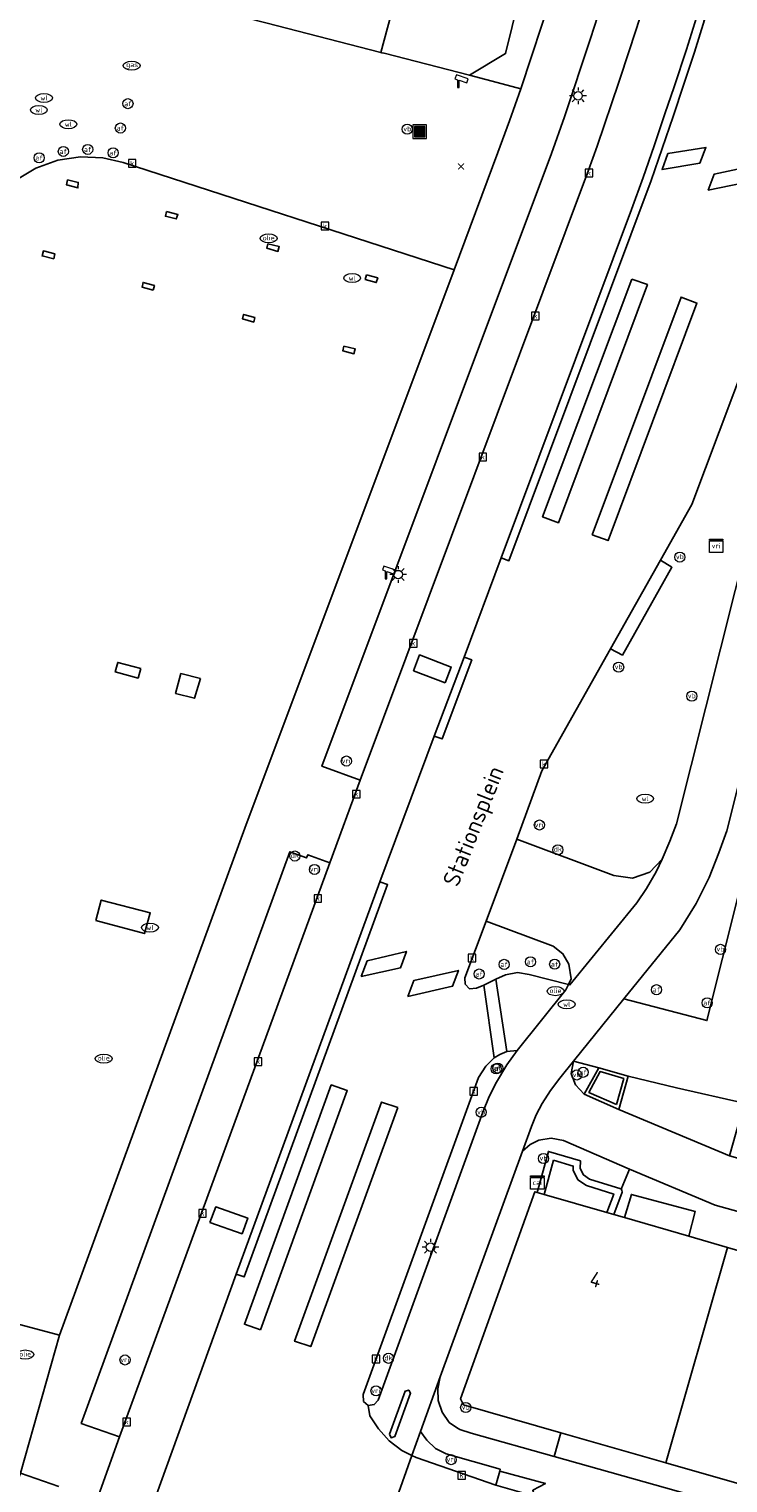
# Model space of a CAD drawing. Header units: metres. Extents: x 197147 to 199131, y 355511 to 356703.
# Tile 26 of 225: x 197303 to 197345, y 356046 to 356133. Entities that reach past the tile are written whole.
import ezdxf
from ezdxf.enums import TextEntityAlignment as Align
from ezdxf.lldxf.tags import DXFTag

# ---------------------------------------------------------------- set-up
doc = ezdxf.new("R2010")
doc.units = ezdxf.units.M
for name, color, linetype in [('B-WE-IE-MEUBILAIR_WEGMEUBILAIR-GV', 252, 'Continuous'), ('B-WE-IE-MEUBILAIR_WEGMEUBILAIR-S', 252, 'Continuous'), ('B-WE-IE-TERREINAFSCHEIDING_KUNSTMATIG_MUUR-GV', 252, 'IE-TERREINAFSCHEIDING-KUNSTMATIG-DICHT'), ('B-WE-KL-DATA_CAI-S', 252, 'Continuous'), ('B-WE-KL-MONITORING-S', 252, 'Continuous'), ('B-WE-KL-VRI_KABEL-G', 252, 'KL-VRI'), ('B-WE-OG-BEBOUWING-GV', 252, 'Continuous'), ('B-WE-OG-BEBOUWING_HUISNUMMER-T18', 252, 'Continuous'), ('B-WE-OG-BEBOUWING_STRAATNAAM-T35', 252, 'Continuous'), ('B-WE-RI-HWA_KOLK-S', 253, 'Continuous'), ('B-WE-RI-VWA_AFSCHEIDER-S', 253, 'Continuous'), ('B-WE-VH-ONVERHARD-GV', 253, 'Continuous'), ('B-WE-VH-VERHARDING_ASFALT-GV', 253, 'Continuous'), ('B-WE-VH-VERHARDING_BETON-GV', 253, 'Continuous'), ('B-WE-VH-VERHARDING_BETONSTRAATSTEEN-GV', 253, 'Continuous'), ('B-WE-VH-VERHARDING_OPEN-GV', 253, 'Continuous'), ('B-WE-VH-VERHARDING_STRAATBAKSTEEN-GV', 253, 'Continuous'), ('B-WE-VH-VERHARDING_TEGEL-GV', 253, 'Continuous'), ('B-WE-VW-VRI-S', 253, 'Continuous')]:
    doc.layers.add(name, color=color, linetype=linetype)
doc.styles.add('NLCS-ISO-M-T18', font='NLCS-ISO.ttf', dxfattribs={"height": 1.8})
doc.styles.add('NLCS-ISO-M200-T25', font='NLCS-ISO.ttf')
doc.styles.get("Standard").update_dxf_attribs({"font": 'isocp.shx'})
doc.linetypes.add('IE-TERREINAFSCHEIDING-KUNSTMATIG-DICHT', pattern='A,8,-1,[82,NLCS.SHX,S=0.75,R=90,X=0,Y=0],-1', length=10)
tags = doc.linetypes.add('KL-VRI', pattern='A,14,-1,["VRI",Standard,S=1.8,R=0,X=-0.5,Y=-0.9],-5,30', length=50).pattern_tags.tags
tags[6] = DXFTag(74, 10)

# ---------------------------------------------------------------- blocks, each defined once
blk = doc.blocks.new('BGT-AFVALBAK-SO')
at = {"linetype": 'ByBlock', "lineweight": 18}
h = blk.add_hatch(color=0, dxfattribs=at)
h.dxf.hatch_style = 1
h.paths.add_polyline_path([(-1.5, -1.5), (1.5, -1.5), (1.5, 1.5), (-1.5, 1.5)])
at = {"color": 0, "linetype": 'ByBlock', "lineweight": 18}
for points in [[(-2, -2), (2, -2), (2, 2), (-2, 2)], [(-1.5, -1.5), (1.5, -1.5), (1.5, 1.5), (-1.5, 1.5)]]:
    blk.add_lwpolyline(points, close=True, dxfattribs=at)
blk = doc.blocks.new('BGT-CAIKAST-SO')
at = {"color": 0, "linetype": 'ByBlock', "lineweight": 18}
for points in [[(-2, 2), (2, 2), (2, 1.68), (-2, 1.68)], [(-2, 1.52), (2, 1.52), (2, -2), (-2, -2)]]:
    blk.add_lwpolyline(points, close=True, dxfattribs=at)
at = {"color": 0, "linetype": 'ByBlock', "lineweight": 18, "style": 'NLCS-ISO-M-T18'}
blk.add_text('cai', height=1.5, dxfattribs=at).set_placement((0, 0), align=Align.MIDDLE_CENTER)
blk = doc.blocks.new('BGT-VERKEERSREGELINSTALLATIEKAST-SO')
at = {"color": 0, "linetype": 'ByBlock', "lineweight": 18}
for points in [[(-2, 2), (2, 2), (2, 1.68), (-2, 1.68)], [(-2, 1.52), (2, 1.52), (2, -2), (-2, -2)]]:
    blk.add_lwpolyline(points, close=True, dxfattribs=at)
at = {"color": 0, "linetype": 'ByBlock', "lineweight": 18, "style": 'NLCS-ISO-M-T18'}
blk.add_text('vri', height=1.5, dxfattribs=at).set_placement((0, 0), align=Align.MIDDLE_CENTER)
blk = doc.blocks.new('BGT-AFSLUITPAAL-SO')
at = {"color": 0, "linetype": 'ByBlock', "lineweight": 18}
blk.add_circle((0, 0), 1.5, dxfattribs=at)
at = {"color": 0, "linetype": 'ByBlock', "lineweight": 18, "style": 'NLCS-ISO-M-T18'}
blk.add_text('af', height=1.5, dxfattribs=at).set_placement((0, 0), align=Align.MIDDLE_CENTER)
blk = doc.blocks.new('BGT-VERKEERSBORDPAAL-SO')
at = {"color": 0, "linetype": 'ByBlock', "lineweight": 18}
blk.add_circle((0, 0), 1.5, dxfattribs=at)
at = {"color": 0, "linetype": 'ByBlock', "lineweight": 18, "style": 'NLCS-ISO-M-T18'}
blk.add_text('vb', height=1.5, dxfattribs=at).set_placement((0, 0.13), align=Align.MIDDLE_CENTER)
blk = doc.blocks.new('BGT-DRUKKNOPPAAL-SO')
at = {"color": 0, "linetype": 'ByBlock', "lineweight": 18}
blk.add_circle((0, 0), 1.5, dxfattribs=at)
at = {"color": 0, "linetype": 'ByBlock', "lineweight": 18, "style": 'NLCS-ISO-M-T18'}
blk.add_text('dk', height=1.5, dxfattribs=at).set_placement((0, 0.15), align=Align.MIDDLE_CENTER)
blk = doc.blocks.new('BGT-VERKEERSREGELINSTALLATIEPAAL-SO')
at = {"color": 0, "linetype": 'ByBlock', "lineweight": 18}
blk.add_circle((0, 0), 1.5, dxfattribs=at)
at = {"color": 0, "linetype": 'ByBlock', "lineweight": 18, "style": 'NLCS-ISO-M-T18'}
blk.add_text('vri', height=1.5, dxfattribs=at).set_placement((-0.06, 0.08), align=Align.MIDDLE_CENTER)
blk = doc.blocks.new('BGT-LICHTMAST-SO')
at = {"color": 0, "linetype": 'ByBlock', "lineweight": 18}
for points in [[(-1.25, 0), (-2, 0)], [(-1.41, 1.41), (-0.88, 0.88)], [(0, 2), (0, 1.25)], [(0.88, 0.88), (1.41, 1.41)], [(2, 0), (1.25, 0)], [(-1.41, -1.41), (-0.88, -0.88)], [(0, -1.25), (0, -2)], [(0.88, -0.88), (1.41, -1.41)]]:
    blk.add_lwpolyline(points, dxfattribs=at)
blk.add_circle((0, 0), 1, dxfattribs=at)
blk = doc.blocks.new('BGT-KOLK-SO')
at = {"color": 0, "linetype": 'ByBlock', "lineweight": 18}
blk.add_lwpolyline([(-0.045, -0.045), (0.045, -0.045), (0.045, 0.045), (-0.045, 0.045)], close=True, dxfattribs=at)
at = {"color": 0, "linetype": 'ByBlock', "lineweight": 18, "style": 'NLCS-ISO-M-T18'}
blk.add_text('k', height=0.06, dxfattribs=at).set_placement((0, 0), align=Align.MIDDLE_CENTER)
blk = doc.blocks.new('BGT-BENZINEPUT_OLIEPUT-SO')
at = {"color": 0, "linetype": 'ByBlock', "lineweight": 18}
blk.add_ellipse((0, 0), major_axis=(2.5, 0), ratio=0.54, dxfattribs=at)
at = {"color": 0, "linetype": 'ByBlock', "lineweight": 18, "style": 'NLCS-ISO-M-T18'}
blk.add_text('olie', height=1.5, dxfattribs=at).set_placement((0, 0.16), align=Align.MIDDLE_CENTER)
blk = doc.blocks.new('SAL-ONBEKEND_SYMBOOL-SO')
at = {"color": 0, "linetype": 'ByBlock', "lineweight": -2, "const_width": 0.275, "flags": 128}
for points in [[(-0.875, 0.875), (0, 0)], [(-0.875, -0.875), (0, 0)], [(0, 0), (0.875, 0.875)], [(0, 0), (0.875, -0.875)]]:
    blk.add_lwpolyline(points, dxfattribs=at)
at = {"layer": 'Defpoints', "color": 0, "linetype": 'ByBlock', "lineweight": -2}
blk.add_point((0, 0), dxfattribs=at)
blk = doc.blocks.new('BGT-WATERLEIDINGPUT-SO')
at = {"color": 0, "linetype": 'ByBlock', "lineweight": 18}
blk.add_ellipse((0, 0), major_axis=(2.5, 0), ratio=0.54, dxfattribs=at)
at = {"color": 0, "linetype": 'ByBlock', "lineweight": 18, "style": 'NLCS-ISO-M-T18'}
blk.add_text('wl', height=1.5, dxfattribs=at).set_placement((0, 0), align=Align.MIDDLE_CENTER)
blk = doc.blocks.new('BGT-GASPUT-SO')
at = {"color": 0, "linetype": 'ByBlock', "lineweight": 18}
blk.add_ellipse((0, 0), major_axis=(2.5, 0), ratio=0.54, dxfattribs=at)
at = {"color": 0, "linetype": 'ByBlock', "lineweight": 18, "style": 'NLCS-ISO-M-T18'}
blk.add_text('gas', height=1.5, dxfattribs=at).set_placement((0.12, 0.3), align=Align.MIDDLE_CENTER)
blk = doc.blocks.new('BGT-CAMERA-SO')
at = {"color": 0, "linetype": 'ByBlock', "lineweight": 18}
blk.add_lwpolyline([(-1.22, 0.41), (-1.22, -1.92), (-0.72, -1.92), (-0.72, 0.25), (1.55, -0.53), (1.95, 0.66), (-1.6, 1.86), (-2, 0.68)], close=True, dxfattribs=at)

msp = doc.modelspace()

# ---------------------------------------------------------------- linework, layer by layer
at = {"layer": 'B-WE-IE-MEUBILAIR_WEGMEUBILAIR-GV', "flags": 128}
for points in [[(197307.368, 356079.709), (197310.26, 356078.936), (197310.607, 356080.159), (197307.694, 356080.924), (197307.368, 356079.709)], [(197338.266, 356068.787), (197338.698, 356070.342), (197337.289, 356070.742), (197336.628, 356069.515), (197338.266, 356068.787)]]:
    msp.add_lwpolyline(points, dxfattribs=at)
at = {"layer": 'B-WE-IE-TERREINAFSCHEIDING_KUNSTMATIG_MUUR-GV', "ltscale": 0.2, "flags": 128}
for points in [[(197337.698, 356062.377), (197338.102, 356062.26), (197338.597, 356063.599), (197338.59, 356063.708), (197338.537, 356063.763), (197338.52, 356063.781), (197336.663, 356064.365), (197336.303, 356064.611), (197336.115, 356064.996), (197336.125, 356065.449), (197334.226, 356066.012), (197333.565, 356063.573), (197333.968, 356063.456), (197334.519, 356065.487)], [(197333.968, 356063.456), (197337.698, 356062.377), (197338.102, 356063.472), (197336.478, 356063.983), (197335.974, 356064.327), (197335.693, 356064.903), (197335.698, 356065.138), (197334.519, 356065.487)]]:
    msp.add_lwpolyline(points, dxfattribs=at)
at = {"layer": 'B-WE-KL-VRI_KABEL-G', "flags": 128}
for points in [[(197341.31, 356125.24), (197340.971, 356124.28), (197343.216, 356124.671), (197343.569, 356125.599), (197341.31, 356125.24)], [(197346.39, 356123.62), (197346.731, 356124.581), (197344.068, 356124.01), (197343.709, 356123.06), (197346.39, 356123.62)], [(197339.174, 356117.781), (197340.101, 356117.455), (197334.819, 356103.318), (197333.883, 356103.663), (197339.174, 356117.781)], [(197336.824, 356102.597), (197337.768, 356102.26), (197343.04, 356116.36), (197342.097, 356116.717), (197336.824, 356102.597)], [(197328.096, 356093.819), (197328.458, 356094.758), (197326.585, 356095.474), (197326.226, 356094.535), (197328.096, 356093.819)], [(197323.111, 356076.392), (197323.463, 356077.315), (197325.796, 356077.876), (197325.45, 356076.914), (197323.111, 356076.392)], [(197325.883, 356075.203), (197326.242, 356076.162), (197328.882, 356076.754), (197328.537, 356075.81), (197325.883, 356075.203)], [(197317.135, 356055.429), (197316.188, 356055.748), (197321.337, 356069.959), (197322.292, 356069.628), (197317.135, 356055.429)], [(197325.282, 356068.611), (197324.33, 356068.935), (197319.165, 356054.747), (197320.125, 356054.423), (197325.282, 356068.611)], [(197314.144, 356061.793), (197314.484, 356062.715), (197316.39, 356062.051), (197316.049, 356061.123), (197314.144, 356061.793)]]:
    msp.add_lwpolyline(points, dxfattribs=at)
at = {"layer": 'B-WE-OG-BEBOUWING-GV', "flags": 128}
for points in [[(197317.46, 356132.983), (197324.288, 356131.235), (197327.023, 356141.413), (197329.446, 356150.443), (197330.718, 356155.183)], [(197324.288, 356131.235), (197324.349, 356131.219), (197324.474, 356131.187), (197329.545, 356129.89), (197331.684, 356131.162), (197337.163, 356153.382), (197337.207, 356153.56)], [(197344.852, 356060.305), (197342.553, 356060.97), (197338.73, 356062.078), (197338.102, 356062.26), (197337.698, 356062.377), (197333.968, 356063.456), (197333.565, 356063.573), (197333.42, 356063.615), (197329.014, 356051.323), (197329.185, 356050.967), (197334.956, 356049.313), (197341.192, 356047.525)], [(197352.163, 356058.189), (197350.536, 356058.659), (197349.116, 356059.071), (197348.295, 356059.308), (197344.852, 356060.305), (197341.192, 356047.525), (197348.458, 356045.441)]]:
    msp.add_lwpolyline(points, dxfattribs=at)
at = {"layer": 'B-WE-VH-ONVERHARD-GV', "flags": 128}
for points in [[(197307.368, 356079.709), (197310.26, 356078.936), (197310.607, 356080.159), (197307.694, 356080.924), (197307.368, 356079.709)], [(197338.266, 356068.787), (197338.698, 356070.342), (197337.289, 356070.742), (197336.628, 356069.515), (197338.266, 356068.787)]]:
    msp.add_lwpolyline(points, dxfattribs=at)
at = {"layer": 'B-WE-VH-VERHARDING_ASFALT-GV', "flags": 128}
for points in [[(197343.493, 356133.162), (197342.885, 356131.243), (197342.257, 356129.354), (197341.632, 356127.426), (197340.319, 356123.634), (197331.878, 356101.069), (197331.419, 356101.241), (197329.222, 356095.351), (197329.675, 356095.18), (197327.923, 356090.495), (197327.452, 356090.659), (197324.214, 356082.016), (197324.679, 356081.848), (197316.165, 356058.559), (197315.706, 356058.729), (197309.369, 356041.209)], [(197326.126, 356047.961), (197325.522, 356048.266), (197324.786, 356048.84), (197324.151, 356049.541), (197323.638, 356050.313), (197323.534, 356050.938), (197323.262, 356051.168), (197323.228, 356051.586), (197330.087, 356070.388), (197330.507, 356071.069), (197331.01, 356071.56), (197330.387, 356075.866), (197329.957, 356075.688), (197329.534, 356075.662), (197329.294, 356075.926), (197329.271, 356076.316), (197330.525, 356079.673), (197332.348, 356084.55), (197333.84, 356088.59), (197337.917, 356095.838), (197340.867, 356101.091), (197342.742, 356104.402), (197347.664, 356117.502)], [(197376.523, 356033.472), (197376.513, 356033.474), (197364.098, 356036.863), (197336.371, 356044.691), (197333.327, 356045.561), (197331.098, 356046.203), (197326.374, 356047.836), (197326.126, 356047.961), (197323.348, 356040.154), (197324.429, 356040.459), (197325.87, 356040.623), (197327.344, 356040.573), (197328.792, 356040.254), (197331.96, 356039.365), (197335.56, 356038.355), (197374.892, 356027.296)]]:
    msp.add_lwpolyline(points, dxfattribs=at)
at = {"layer": 'B-WE-VH-VERHARDING_BETON-GV', "flags": 128}
for points in [[(197339.677, 356133.334), (197339.042, 356131.379), (197338.407, 356129.466), (197337.109, 356125.67), (197336.602, 356124.238), (197323.061, 356088.049), (197321.261, 356083.139), (197308.772, 356049.073), (197307.436, 356045.307), (197307.186, 356044.618), (197306.371, 356042.364), (197309.369, 356041.209), (197315.706, 356058.729), (197324.214, 356082.016), (197327.452, 356090.659), (197329.222, 356095.351), (197331.419, 356101.241), (197339.154, 356121.921), (197339.849, 356123.804), (197340.504, 356125.694), (197341.14, 356127.584), (197341.694, 356129.19), (197342.415, 356131.399), (197343.018, 356133.313)], [(197331.01, 356071.56), (197331.334, 356071.76), (197331.753, 356071.939), (197331.097, 356076.239), (197330.387, 356075.866), (197331.01, 356071.56)], [(197324.799, 356049.219), (197324.894, 356049.017), (197325.115, 356049.089), (197326.043, 356051.656), (197325.935, 356051.847), (197325.722, 356051.789), (197324.799, 356049.219)]]:
    msp.add_lwpolyline(points, dxfattribs=at)
at = {"layer": 'B-WE-VH-VERHARDING_BETONSTRAATSTEEN-GV', "flags": 128}
for points in [[(197347.411, 356171.174), (197349.535, 356179.677), (197350.253, 356180.102), (197349.684, 356180.25), (197346.793, 356181.005), (197340.037, 356154.059), (197339.501, 356152.115), (197339.009, 356150.163), (197337.929, 356146.314), (197337.922, 356146.29), (197337.382, 356144.38), (197335.653, 356138.616), (197335.064, 356136.697), (197334.467, 356134.786), (197332.581, 356129.07), (197331.922, 356127.183), (197331.229, 356125.297), (197328.624, 356118.336), (197316.22, 356085.188), (197305.221, 356055.101), (197302.905, 356046.91)], [(197332.365, 356071.994), (197331.755, 356071.138), (197331.137, 356070.126), (197330.703, 356069.27), (197330.344, 356068.346), (197324.115, 356051.25), (197323.893, 356050.981), (197323.534, 356050.938), (197323.638, 356050.313), (197324.151, 356049.541), (197324.786, 356048.84), (197325.522, 356048.266), (197326.126, 356047.961), (197326.646, 356049.381), (197327.809, 356052.626), (197332.679, 356066.014), (197333.228, 356067.483), (197333.505, 356068.182), (197333.853, 356068.862), (197334.345, 356069.615), (197334.901, 356070.349), (197335.707, 356071.361), (197338.699, 356075.062), (197342.015, 356079.161), (197342.991, 356080.73), (197343.764, 356082.257), (197344.334, 356083.732), (197344.813, 356085.037), (197359.033, 356141.678)], [(197354.873, 356137.406), (197341.816, 356085.459), (197341.423, 356084.418), (197340.982, 356083.355)], [(197307.436, 356045.307), (197308.772, 356049.073), (197306.511, 356049.865), (197318.893, 356083.797), (197319.877, 356083.431), (197319.947, 356083.618), (197321.261, 356083.139), (197323.061, 356088.049), (197320.788, 356088.868), (197334.407, 356125.24), (197335.17, 356127.42), (197336.723, 356132.058), (197337.377, 356134.085)], [(197340.982, 356083.355), (197340.239, 356082.575), (197339.216, 356082.228), (197338.102, 356082.393), (197332.348, 356084.55), (197330.525, 356079.673), (197334.511, 356078.186), (197335.086, 356077.742), (197335.444, 356077.123), (197335.576, 356076.258), (197335.411, 356075.911), (197335.498, 356075.889), (197339.462, 356080.756), (197340.053, 356081.606), (197340.62, 356082.6), (197340.982, 356083.355)], [(197331.753, 356071.939), (197332.365, 356071.994), (197335.265, 356075.603), (197335.411, 356075.911), (197333.084, 356076.502), (197332.388, 356076.621), (197331.68, 356076.48), (197331.097, 356076.239), (197331.753, 356071.939)], [(197336.343, 356069.416), (197338.398, 356068.497), (197338.96, 356070.483), (197337.214, 356070.975), (197336.343, 356069.416)], [(197338.266, 356068.787), (197336.628, 356069.515), (197337.289, 356070.742), (197338.698, 356070.342), (197338.266, 356068.787)], [(197324.799, 356049.219), (197325.722, 356051.789), (197325.935, 356051.847), (197326.043, 356051.656), (197325.115, 356049.089), (197324.894, 356049.017), (197324.799, 356049.219)], [(197305.17, 356046.123), (197302.905, 356046.91), (197293.825, 356021.865), (197270.927, 355958.803), (197265.227, 355942.744), (197256.947, 355919.08), (197256.953, 355919.078), (197259.225, 355918.311), (197260.009, 355918.046), (197260.106, 355918.057), (197259.505, 355918.507), (197259.444, 355918.926), (197261.437, 355924.603)]]:
    msp.add_lwpolyline(points, dxfattribs=at)
at = {"layer": 'B-WE-VH-VERHARDING_OPEN-GV', "flags": 128}
for points in [[(197328.624, 356118.336), (197308.992, 356124.71), (197307.782, 356124.987), (197306.473, 356125.041), (197305.127, 356124.838), (197303.821, 356124.366), (197302.635, 356123.645)], [(197305.697, 356123.673), (197305.628, 356123.379), (197306.307, 356123.197), (197306.331, 356123.52), (197305.697, 356123.673)], [(197311.565, 356121.784), (197311.502, 356121.514), (197312.14, 356121.355), (197312.24, 356121.612), (197311.565, 356121.784)], [(197304.944, 356119.279), (197304.267, 356119.453), (197304.184, 356119.157), (197304.872, 356118.992), (197304.944, 356119.279)], [(197317.586, 356119.877), (197318.26, 356119.71), (197318.172, 356119.428), (197317.52, 356119.608), (197317.586, 356119.877)], [(197275.104, 356063.14), (197305.221, 356055.101), (197316.22, 356085.188), (197328.624, 356118.336)], [(197310.782, 356117.128), (197310.852, 356117.4), (197310.173, 356117.586), (197310.115, 356117.304), (197310.782, 356117.128)], [(197323.423, 356118.03), (197323.354, 356117.749), (197324.014, 356117.57), (197324.103, 356117.849), (197323.423, 356118.03)], [(197316.811, 356115.505), (197316.739, 356115.229), (197316.077, 356115.414), (197316.143, 356115.688), (197316.811, 356115.505)], [(197322.095, 356113.806), (197322.76, 356113.64), (197322.687, 356113.354), (197322.021, 356113.525), (197322.095, 356113.806)], [(197310.035, 356094.663), (197309.885, 356094.102), (197308.53, 356094.467), (197308.674, 356095.026), (197310.035, 356094.663)], [(197313.575, 356094.067), (197313.221, 356092.907), (197312.102, 356093.195), (197312.419, 356094.371), (197313.575, 356094.067)], [(197307.368, 356079.709), (197307.694, 356080.924), (197310.607, 356080.159), (197310.26, 356078.936), (197307.368, 356079.709)], [(197338.73, 356062.078), (197342.553, 356060.97), (197342.93, 356062.444), (197339.153, 356063.454), (197338.73, 356062.078)]]:
    msp.add_lwpolyline(points, dxfattribs=at)
at = {"layer": 'B-WE-VH-VERHARDING_STRAATBAKSTEEN-GV', "flags": 128}
for points in [[(197337.163, 356153.382), (197331.684, 356131.162), (197329.545, 356129.89), (197331.483, 356129.367), (197332.581, 356129.07), (197334.467, 356134.786)], [(197348.267, 356092.279), (197347.887, 356092.387), (197349.543, 356098.174), (197350.318, 356097.967), (197350.311, 356097.943), (197351.606, 356097.585), (197352.842, 356102.112), (197352.85, 356102.142), (197351.367, 356102.547), (197352.626, 356107.156), (197352.431, 356107.21), (197360.581, 356136.61), (197360.605, 356136.698), (197360.803, 356137.458), (197360.247, 356137.624), (197361.185, 356141.102), (197359.033, 356141.678), (197344.813, 356085.037), (197344.334, 356083.732), (197343.764, 356082.257), (197342.991, 356080.73), (197342.015, 356079.161), (197338.699, 356075.062)], [(197329.545, 356129.89), (197324.474, 356131.187), (197324.349, 356131.219), (197324.288, 356131.235), (197317.46, 356132.983), (197312.719, 356134.196), (197312.54, 356133.609), (197311.576, 356133.85), (197311.72, 356134.452), (197310.938, 356134.652), (197306.232, 356135.857), (197306.039, 356134.935), (197304.649, 356135.301), (197304.879, 356136.203), (197304.035, 356136.419), (197301.341, 356137.376), (197301.386, 356137.515), (197301.294, 356137.551), (197301.194, 356137.59), (197298.395, 356138.545), (197298.492, 356138.833), (197296.798, 356139.438)], [(197340.982, 356083.355), (197341.423, 356084.418), (197341.816, 356085.459), (197354.873, 356137.406), (197352.291, 356138.086), (197352.209, 356137.767), (197351.552, 356128.845), (197350.945, 356126.92), (197350.33, 356125.032), (197349.027, 356121.253), (197347.664, 356117.502), (197342.742, 356104.402), (197340.867, 356101.091), (197341.555, 356100.679), (197338.62, 356095.463), (197337.917, 356095.838), (197333.84, 356088.59), (197332.348, 356084.55), (197338.102, 356082.393), (197339.216, 356082.228), (197340.239, 356082.575), (197340.982, 356083.355)], [(197337.377, 356134.085), (197336.723, 356132.058), (197335.17, 356127.42), (197334.407, 356125.24), (197320.788, 356088.868), (197323.061, 356088.049), (197336.602, 356124.238), (197337.109, 356125.67), (197338.407, 356129.466), (197339.042, 356131.379), (197339.677, 356133.334), (197337.377, 356134.085)], [(197302.635, 356123.645), (197303.821, 356124.366), (197305.127, 356124.838), (197306.473, 356125.041), (197307.782, 356124.987), (197308.992, 356124.71), (197328.624, 356118.336), (197331.229, 356125.297), (197331.922, 356127.183), (197332.581, 356129.07)], [(197345.848, 356068.872), (197347.038, 356073.158), (197350.362, 356086.459), (197355.909, 356089.879), (197348.655, 356092.168), (197348.267, 356092.279), (197343.632, 356073.77), (197338.699, 356075.062), (197335.707, 356071.361)], [(197308.772, 356049.073), (197321.261, 356083.139), (197319.947, 356083.618), (197319.877, 356083.431), (197318.893, 356083.797), (197306.511, 356049.865), (197308.772, 356049.073)], [(197330.387, 356075.866), (197331.097, 356076.239), (197331.68, 356076.48), (197332.388, 356076.621), (197333.084, 356076.502), (197335.411, 356075.911), (197335.576, 356076.258), (197335.444, 356077.123), (197335.086, 356077.742), (197334.511, 356078.186), (197330.525, 356079.673), (197329.271, 356076.316), (197329.294, 356075.926), (197329.534, 356075.662), (197329.957, 356075.688), (197330.387, 356075.866)], [(197323.534, 356050.938), (197323.893, 356050.981), (197324.115, 356051.25), (197330.344, 356068.346), (197330.703, 356069.27), (197331.137, 356070.126), (197331.755, 356071.138), (197332.365, 356071.994), (197331.753, 356071.939), (197331.334, 356071.76), (197331.01, 356071.56), (197330.507, 356071.069), (197330.087, 356070.388), (197323.228, 356051.586), (197323.262, 356051.168), (197323.534, 356050.938)], [(197336.343, 356069.416), (197337.214, 356070.975), (197335.707, 356071.361), (197335.578, 356070.638), (197335.839, 356069.953), (197336.343, 356069.416)], [(197337.214, 356070.975), (197338.96, 356070.483), (197341.827, 356069.784)], [(197338.96, 356070.483), (197338.398, 356068.497), (197344.977, 356065.739), (197345.761, 356068.559), (197345.848, 356068.872), (197341.827, 356069.784)], [(197332.679, 356066.014), (197327.809, 356052.626), (197327.661, 356051.92), (197327.675, 356051.223), (197327.917, 356050.527), (197328.345, 356049.926), (197328.779, 356049.632), (197328.96, 356049.51), (197329.642, 356049.281), (197334.573, 356047.895), (197334.956, 356049.313), (197329.185, 356050.967), (197329.014, 356051.323), (197333.42, 356063.615), (197333.565, 356063.573), (197334.226, 356066.012), (197336.125, 356065.449), (197336.115, 356064.996), (197336.303, 356064.611), (197336.663, 356064.365), (197338.52, 356063.781), (197338.537, 356063.763), (197339.035, 356064.965), (197335.129, 356066.655), (197334.397, 356066.793), (197333.656, 356066.669), (197333.137, 356066.416), (197332.679, 356066.014)], [(197302.905, 356046.91), (197305.221, 356055.101), (197275.104, 356063.14)]]:
    msp.add_lwpolyline(points, dxfattribs=at)
at = {"layer": 'B-WE-VH-VERHARDING_TEGEL-GV', "flags": 128}
for points in [[(197343.018, 356133.313), (197342.415, 356131.399), (197341.694, 356129.19), (197341.14, 356127.584), (197340.504, 356125.694), (197339.849, 356123.804), (197339.154, 356121.921), (197331.419, 356101.241), (197331.878, 356101.069), (197340.319, 356123.634), (197341.632, 356127.426), (197342.257, 356129.354), (197342.885, 356131.243), (197343.493, 356133.162), (197343.018, 356133.313)], [(197337.917, 356095.838), (197338.62, 356095.463), (197341.555, 356100.679), (197340.867, 356101.091), (197337.917, 356095.838)], [(197327.452, 356090.659), (197327.923, 356090.495), (197329.675, 356095.18), (197329.222, 356095.351), (197327.452, 356090.659)], [(197315.706, 356058.729), (197316.165, 356058.559), (197324.679, 356081.848), (197324.214, 356082.016), (197315.706, 356058.729)], [(197346.842, 356065.207), (197344.977, 356065.739), (197338.398, 356068.497), (197336.343, 356069.416), (197335.839, 356069.953), (197335.578, 356070.638), (197335.707, 356071.361), (197334.901, 356070.349), (197334.345, 356069.615), (197333.853, 356068.862), (197333.505, 356068.182), (197333.228, 356067.483), (197332.679, 356066.014), (197333.137, 356066.416), (197333.656, 356066.669), (197334.397, 356066.793), (197335.129, 356066.655), (197339.035, 356064.965), (197344.124, 356062.814), (197380.086, 356052.817), (197381.586, 356058.228), (197379.777, 356058.632), (197379.533, 356058.8), (197378.889, 356057.803)], [(197339.035, 356064.965), (197338.537, 356063.763), (197338.59, 356063.708), (197338.597, 356063.599), (197338.102, 356062.26), (197338.73, 356062.078), (197339.153, 356063.454), (197342.93, 356062.444), (197342.553, 356060.97), (197344.852, 356060.305), (197348.295, 356059.308)], [(197368.993, 356038.2), (197336.608, 356047.323), (197334.573, 356047.895), (197329.642, 356049.281), (197328.96, 356049.51), (197328.779, 356049.632), (197328.345, 356049.926), (197327.917, 356050.527), (197327.675, 356051.223), (197327.661, 356051.92), (197327.809, 356052.626), (197326.646, 356049.381)], [(197331.339, 356047.038), (197331.361, 356047.145), (197328.16, 356048.053), (197327.527, 356048.38), (197327.012, 356048.862), (197326.646, 356049.381), (197326.126, 356047.961), (197326.374, 356047.836), (197331.098, 356046.203)], [(197377.333, 356036.058), (197377.384, 356036.248), (197377.859, 356038.005), (197377.682, 356038.053), (197377.275, 356038.147), (197377.35, 356038.368), (197375.208, 356038.903), (197368.388, 356040.8), (197368.11, 356039.807), (197367.904, 356039.866), (197355.644, 356043.381), (197348.458, 356045.441), (197341.192, 356047.525), (197334.956, 356049.313), (197334.573, 356047.895)], [(197333.367, 356045.716), (197333.294, 356045.903), (197334.051, 356046.307), (197331.339, 356047.038), (197331.098, 356046.203), (197333.327, 356045.561), (197333.367, 356045.716)]]:
    msp.add_lwpolyline(points, dxfattribs=at)

# ---------------------------------------------------------------- block references
at = {"layer": 'B-WE-IE-MEUBILAIR_WEGMEUBILAIR-S'}
for name, p, xscale, yscale, zscale in [('BGT-GASPUT-SO', (197309.501, 356130.451), 0.2, 0.2, 0.2), ('BGT-WATERLEIDINGPUT-SO', (197304.298, 356128.535), 0.2, 0.2, 0.2), ('BGT-LICHTMAST-SO', (197335.984, 356128.656), 0.25, 0.25, 0.25), ('BGT-WATERLEIDINGPUT-SO', (197303.993, 356127.819), 0.2, 0.2, 0.2), ('BGT-AFSLUITPAAL-SO', (197309.28, 356128.193), 0.2, 0.2, 0.2), ('BGT-WATERLEIDINGPUT-SO', (197305.742, 356126.973), 0.2, 0.2, 0.2), ('BGT-AFSLUITPAAL-SO', (197308.83, 356126.747), 0.2, 0.2, 0.2), ('BGT-VERKEERSBORDPAAL-SO', (197325.851, 356126.675), 0.2, 0.2, 0.2), ('BGT-AFVALBAK-SO', (197326.59, 356126.529), 0.2, 0.2, 0.2), ('BGT-AFSLUITPAAL-SO', (197305.446, 356125.359), 0.2, 0.2, 0.2), ('BGT-AFSLUITPAAL-SO', (197306.891, 356125.479), 0.2, 0.2, 0.2), ('BGT-AFSLUITPAAL-SO', (197308.397, 356125.273), 0.2, 0.2, 0.2), ('BGT-AFSLUITPAAL-SO', (197304.011, 356124.979), 0.2, 0.2, 0.2), ('SAL-ONBEKEND_SYMBOOL-SO', (197329.044, 356124.466), 0.2, 0.2, 0.2), ('BGT-WATERLEIDINGPUT-SO', (197322.581, 356117.84), 0.2, 0.2, 0.2), ('BGT-VERKEERSBORDPAAL-SO', (197342.026, 356101.282), 0.2, 0.2, 0.2), ('BGT-LICHTMAST-SO', (197325.31, 356100.246), 0.25, 0.25, 0.25), ('BGT-VERKEERSBORDPAAL-SO', (197338.392, 356094.75), 0.2, 0.2, 0.2), ('BGT-VERKEERSBORDPAAL-SO', (197342.732, 356093.03), 0.2, 0.2, 0.2), ('BGT-WATERLEIDINGPUT-SO', (197339.966, 356086.947), 0.2, 0.2, 0.2), ('BGT-WATERLEIDINGPUT-SO', (197310.584, 356079.295), 0.2, 0.2, 0.2), ('BGT-VERKEERSBORDPAAL-SO', (197344.433, 356078), 0.2, 0.2, 0.2), ('BGT-AFSLUITPAAL-SO', (197331.6, 356077.109), 0.2, 0.2, 0.2), ('BGT-AFSLUITPAAL-SO', (197333.163, 356077.265), 0.2, 0.2, 0.2), ('BGT-AFSLUITPAAL-SO', (197334.596, 356077.121), 0.2, 0.2, 0.2), ('BGT-AFSLUITPAAL-SO', (197330.116, 356076.539), 0.2, 0.2, 0.2), ('BGT-AFSLUITPAAL-SO', (197340.637, 356075.608), 0.2, 0.2, 0.2), ('BGT-WATERLEIDINGPUT-SO', (197335.312, 356074.743), 0.2, 0.2, 0.2), ('BGT-AFSLUITPAAL-SO', (197343.64, 356074.827), 0.2, 0.2, 0.2), ('BGT-AFSLUITPAAL-SO', (197331.119, 356070.91), 0.2, 0.2, 0.2), ('BGT-AFSLUITPAAL-SO', (197331.219, 356070.956), 0.2, 0.2, 0.2), ('BGT-AFSLUITPAAL-SO', (197336.287, 356070.703), 0.2, 0.2, 0.2), ('BGT-VERKEERSBORDPAAL-SO', (197335.904, 356070.547), 0.2, 0.2, 0.2), ('BGT-VERKEERSBORDPAAL-SO', (197330.233, 356068.329), 0.2, 0.2, 0.2), ('BGT-VERKEERSBORDPAAL-SO', (197333.934, 356065.585), 0.2, 0.2, 0.2), ('BGT-LICHTMAST-SO', (197327.228, 356060.328), 0.25, 0.25, 0.25), ('BGT-VERKEERSBORDPAAL-SO', (197329.319, 356050.81), 0.2, 0.2, 0.2)]:
    msp.add_blockref(name, p, dxfattribs=dict(at, xscale=xscale, yscale=yscale, zscale=zscale))
at = {"layer": 'B-WE-KL-DATA_CAI-S', "xscale": 0.2, "yscale": 0.2, "zscale": 0.2}
msp.add_blockref('BGT-CAIKAST-SO', (197333.568, 356064.161), dxfattribs=at)
at = {"layer": 'B-WE-KL-MONITORING-S', "xscale": 0.2, "yscale": 0.2, "zscale": 0.2}
for p in [(197329.083, 356129.531), (197324.776, 356100.38)]:
    msp.add_blockref('BGT-CAMERA-SO', p, dxfattribs=at)
at = {"layer": 'B-WE-RI-HWA_KOLK-S', "xscale": 5, "yscale": 5, "zscale": 5}
for p in [(197309.529, 356124.65), (197336.629, 356124.079), (197320.969, 356120.938), (197333.456, 356115.587), (197330.335, 356107.22), (197326.205, 356096.167), (197333.959, 356089.002), (197322.83, 356087.212), (197320.546, 356081.02), (197329.695, 356077.481), (197317.001, 356071.341), (197329.79, 356069.58), (197313.703, 356062.331), (197323.997, 356053.694), (197309.206, 356049.953), (197329.072, 356046.785)]:
    msp.add_blockref('BGT-KOLK-SO', p, dxfattribs=at)
at = {"layer": 'B-WE-RI-VWA_AFSCHEIDER-S', "xscale": 0.2, "yscale": 0.2, "zscale": 0.2}
for p in [(197317.63, 356120.194), (197334.651, 356075.522), (197307.842, 356071.517), (197303.186, 356053.953)]:
    msp.add_blockref('BGT-BENZINEPUT_OLIEPUT-SO', p, dxfattribs=at)
at = {"layer": 'B-WE-VW-VRI-S', "xscale": 0.2, "yscale": 0.2, "zscale": 0.2}
for name, p in [('BGT-VERKEERSREGELINSTALLATIEKAST-SO', (197344.175, 356101.95)), ('BGT-VERKEERSREGELINSTALLATIEPAAL-SO', (197322.238, 356089.177)), ('BGT-VERKEERSREGELINSTALLATIEPAAL-SO', (197333.689, 356085.382)), ('BGT-DRUKKNOPPAAL-SO', (197334.789, 356083.912)), ('BGT-DRUKKNOPPAAL-SO', (197319.185, 356083.539)), ('BGT-VERKEERSREGELINSTALLATIEPAAL-SO', (197320.347, 356082.747)), ('BGT-VERKEERSREGELINSTALLATIEPAAL-SO', (197309.105, 356053.632)), ('BGT-DRUKKNOPPAAL-SO', (197324.736, 356053.729)), ('BGT-VERKEERSREGELINSTALLATIEPAAL-SO', (197323.997, 356051.8)), ('BGT-VERKEERSREGELINSTALLATIEPAAL-SO', (197328.459, 356047.714))]:
    msp.add_blockref(name, p, dxfattribs=at)

# ---------------------------------------------------------------- texts
at = {"layer": 'B-WE-OG-BEBOUWING_HUISNUMMER-T18', "insert": (197337.036, 356058.404), "char_height": 0.9, "attachment_point": 5, "rotation": 343.8, "style": 'NLCS-ISO-M200-T25'}
msp.add_mtext('4', dxfattribs=at)
at = {"layer": 'B-WE-OG-BEBOUWING_STRAATNAAM-T35', "insert": (197329.909, 356085.26), "char_height": 1, "attachment_point": 5, "rotation": 68.4, "style": 'NLCS-ISO-M200-T25'}
msp.add_mtext('Stationsplein', dxfattribs=at)

doc.saveas('drawing.dxf')
